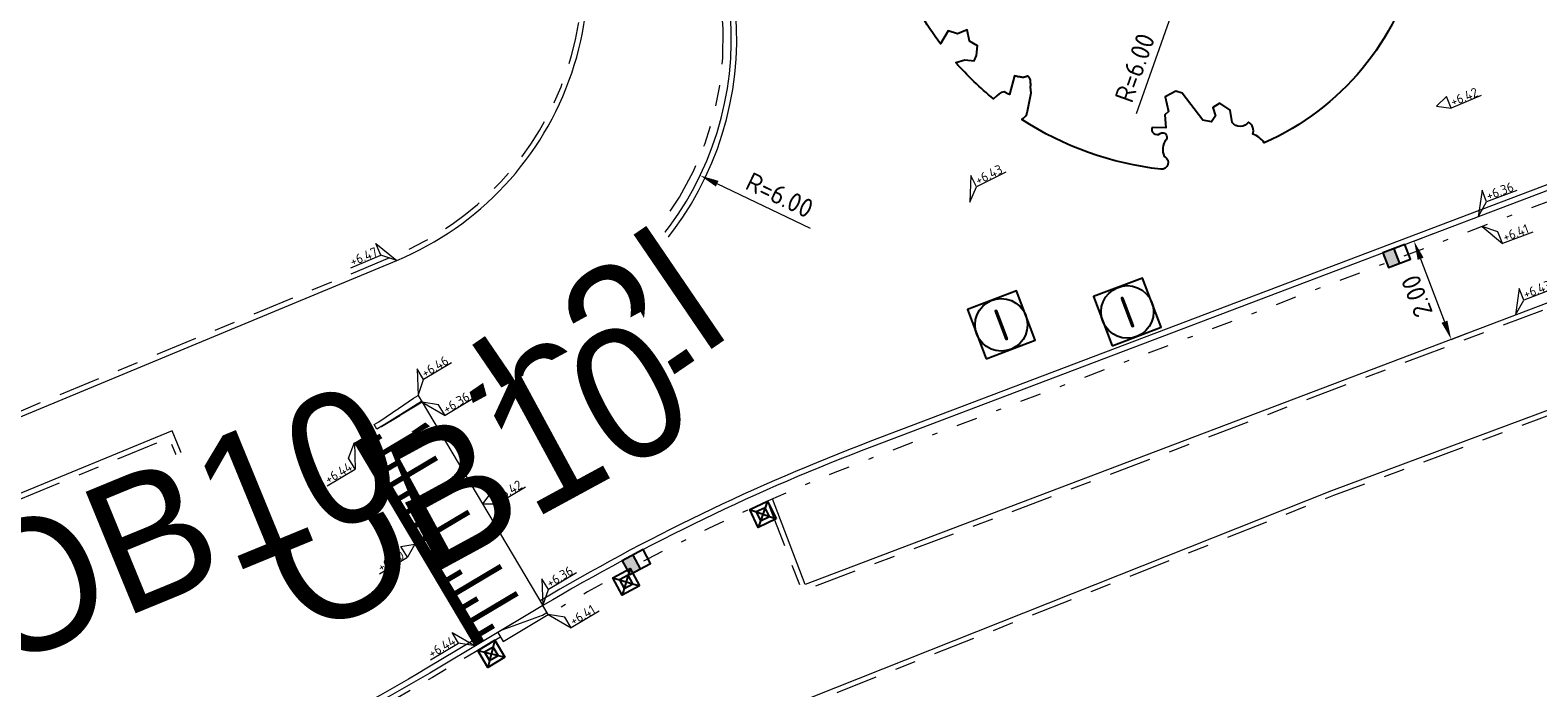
# Model space of a CAD drawing. Header units: metres. Extents: x 155090 to 155676, y 461362 to 461889.
# Tile 33 of 98: x 155185 to 155214, y 461682 to 461695. Entities that reach past the tile are written whole.
import ezdxf
from ezdxf.enums import TextEntityAlignment as Align

# ---------------------------------------------------------------- set-up
doc = ezdxf.new("R2018")
doc.units = ezdxf.units.M
for name, pattern in [('VH-GELEIDEBAND', [6, 2, -2, 0, -2]), ('VH-OPSLUITBAND-SO', [10, 4, -2, 2, -2]), ('VH-TROTTOIRBAND_130-150', [15, 5, -2, 2, -2, 2, -2])]:
    doc.linetypes.add(name, pattern=pattern)
doc.layers.get('0').update_dxf_attribs({"lineweight": 18})
doc.layers.get('Defpoints').update_dxf_attribs({"lineweight": 18})
for name, color, linetype, lineweight in [('N-WE-GR-BOOM-S', 90, 'Continuous', 25), ('N-WE-IE-MEUBILAIR_WEGMEUBILAIR_PAAL-S-200', 7, 'Continuous', 25), ('N-WE-RI-OVERIG_RIOOLPUT_INSPECTIE-S-200', 10, 'Continuous', 25), ('N-WE-VH-KANTOPSLUITING-T18', 10, 'Continuous', 18), ('N-WE-VH-KANTOPSLUITING_GELEIDEBAND_50 200-G', 20, 'VH-GELEIDEBAND', 18), ('N-WE-VH-KANTOPSLUITING_OPSLUITBAND_100X200-G', 150, 'VH-OPSLUITBAND-SO', 18), ('N-WE-VH-KANTOPSLUITING_TROTTOIRBAND_130 150X250-G', 210, 'VH-TROTTOIRBAND_130-150', 18), ('N-WE-VH-KANTOPSLUITING_VERLOOPBAND-S', 7, 'Continuous', 18), ('N-WE-VH-KANTOPSLUITING_VOORKANT_BAND-G', 50, 'Continuous', 18), ('N-WE-VH-KANTVERHARDING_STREKLAAG-G', 60, 'Continuous', 18), ('N-WE-VW-MARKERING_SYMBOOL_PLATEAU-S', 7, 'Continuous', 18), ('X-XX-AL-HOOGTELABEL-S', 7, 'Continuous', 18), ('X-XX-AL-M', 7, 'Continuous', 18)]:
    doc.layers.add(name, color=color, linetype=linetype, lineweight=lineweight)
doc.layers.add('N-WE-RI-HWA_KOLK-S-200', color=150, linetype='Continuous', lineweight=25, true_color=0x007fff)
doc.styles.add('NLCS-ISO', font='NLCS-ISO.ttf')
doc.styles.add('NLCS-ISO-M200-T18', font='NLCS-ISO.ttf', dxfattribs={"height": 0.36})
doc.dimstyles.new('NLCS-M200-T18-PIJL_L2_H2', dxfattribs={"dimscale": 0.2, "dimtxt": 0.36, "dimasz": 1.8, "dimexe": 2, "dimexo": 2, "dimgap": 0.7, "dimtad": 1, "dimzin": 0, "dimdsep": 46, "dimtxsty": 'NLCS-ISO-M200-T18', "dimcen": 0, "dimdle": 2, "dimclrd": 256, "dimclre": 256, "dimclrt": 10, "dimazin": 0, "dimtfac": 1, "dimtofl": 0, "dimtmove": 0, "dimatfit": 3, "dimfxl": 2, "dimfxlon": 1, "dimtfill": 1, "dimtfillclr": 256, "dimtolj": 1, "dimtzin": 0, "dimlwd": -1, "dimlwe": -1, "dimarcsym": 0})

# ---------------------------------------------------------------- blocks, each defined once
blk = doc.blocks.new('*D33')
at = {"layer": 'Defpoints', "color": 0, "transparency": 16777216}
for p in [(155211.307, 461690.61), (155212.016, 461688.74), (155212.016, 461688.74)]:
    blk.add_point(p, dxfattribs=at)
at = {"layer": 'X-XX-AL-M', "transparency": 16777216}
for p, q in [((155211.307, 461690.61), (155211.681, 461690.752)), ((155211.434, 461690.274), (155211.888, 461689.077)), ((155212.016, 461688.74), (155212.39, 461688.882))]:
    blk.add_line(p, q, dxfattribs=at)
for points in [[(155211.378, 461690.253), (155211.49, 461690.295), (155211.307, 461690.61)], [(155211.832, 461689.056), (155211.944, 461689.098), (155212.016, 461688.74)]]:
    blk.add_solid(points, dxfattribs=at)
at = {"layer": 'X-XX-AL-M', "color": 10, "transparency": 16777216, "insert": (155211.362, 461689.562), "char_height": 0.36, "attachment_point": 5, "rotation": 110.7629, "style": 'NLCS-ISO-M200-T18', "bg_fill": 3, "box_fill_scale": 1.1, "bg_fill_color": 256, "bg_fill_true_color": 13158600, "bg_fill_transparency": 0}
blk.add_mtext('\\A1;2.00', dxfattribs=at)
blk = doc.blocks.new('*U51')
at = {"lineweight": 30, "flags": 106}
blk.add_attdef('OB', text='', height=0.36, dxfattribs=at).set_placement((0, 0.1), align=Align.BOTTOM_CENTER)
blk = doc.blocks.new('*D57')
at = {"layer": 'Defpoints', "color": 0, "transparency": 16777216}
for p in [(155192.308, 461694.457), (155197.716, 461691.858)]:
    blk.add_point(p, dxfattribs=at)
at = {"layer": 'X-XX-AL-M', "transparency": 16777216}
blk.add_line((155199.818, 461690.848), (155198.04, 461691.702), dxfattribs=at)
blk.add_solid([(155198.066, 461691.756), (155198.015, 461691.648), (155197.716, 461691.858)], dxfattribs=at)
at = {"layer": 'X-XX-AL-M', "color": 10, "transparency": 16777216, "insert": (155199.23, 461691.485), "char_height": 0.36, "attachment_point": 5, "rotation": 334.3302, "style": 'NLCS-ISO-M200-T18', "bg_fill": 3, "box_fill_scale": 1.1, "bg_fill_color": 256, "bg_fill_true_color": 13158600, "bg_fill_transparency": 0}
blk.add_mtext('\\A1;R=6.00', dxfattribs=at)
blk = doc.blocks.new('*D58')
at = {"layer": 'Defpoints', "color": 0, "transparency": 16777216}
for p in [(155208.81, 461700.893), (155206.804, 461695.238)]:
    blk.add_point(p, dxfattribs=at)
at = {"layer": 'X-XX-AL-M', "transparency": 16777216}
blk.add_line((155206.024, 461693.04), (155206.684, 461694.899), dxfattribs=at)
blk.add_solid([(155206.627, 461694.919), (155206.74, 461694.879), (155206.804, 461695.238)], dxfattribs=at)
at = {"layer": 'X-XX-AL-M', "color": 10, "transparency": 16777216, "insert": (155205.992, 461693.907), "char_height": 0.36, "attachment_point": 5, "rotation": 70.4714, "style": 'NLCS-ISO-M200-T18', "bg_fill": 3, "box_fill_scale": 1.1, "bg_fill_color": 256, "bg_fill_true_color": 13158600, "bg_fill_transparency": 0}
blk.add_mtext('\\A1;R=6.00', dxfattribs=at)
blk = doc.blocks.new('*U230')
at = {"const_width": 0.2}
blk.add_lwpolyline([(4.5, 1.4), (0, 1.4)], dxfattribs=at)
for points in [[(4.5, 1.5), (0, 1.5)], [(4.5, 0), (0, 0)]]:
    blk.add_lwpolyline(points)
at = {"const_width": 0.1, "flags": 128}
for points in [[(0.15, 1.3), (0.15, 1)], [(0.45, 1.3), (0.45, 0.3)], [(0.75, 1.3), (0.75, 1)], [(1.05, 1.3), (1.05, 0.3)], [(1.35, 1.3), (1.35, 1)], [(1.65, 1.3), (1.65, 0.3)], [(1.95, 1.3), (1.95, 1)], [(2.25, 1.3), (2.25, 0.3)], [(2.55, 1.3), (2.55, 1)], [(2.85, 1.3), (2.85, 0.3)], [(3.15, 1.3), (3.15, 1)], [(3.45, 1.3), (3.45, 0.3)], [(3.75, 1.3), (3.75, 1)], [(4.05, 1.3), (4.05, 0.3)], [(4.35, 1.3), (4.35, 1)]]:
    blk.add_lwpolyline(points, dxfattribs=at)
blk = doc.blocks.new('*U24')
blk.add_lwpolyline([(0, 0), (1000, 0), (1000, 200), (0, 200)], close=True)
blk.add_lwpolyline([(900, 0), (100, 150), (0, 150)])
blk = doc.blocks.new('SVH-VERLOOPBAND_TROTTOIRBAND 130 150X250 HD_OPSLUITBAND 100X200 HD_LINKS_L1000-MM_DYN')
blk.add_lwpolyline([(0, 0.1), (0.1, 0.1), (0.9, 0.15), (1, 0.15), (1, 0), (0, 0)], close=True)
blk.add_lwpolyline([(0.9, 0.02), (1, 0.02), (0.9, 0.02), (0.1, 0)])
blk = doc.blocks.new('*U118')
at = {"lineweight": 30, "flags": 106}
blk.add_attdef('OB', text='', height=0.36, dxfattribs=at).set_placement((0, 0.1), align=Align.BOTTOM_CENTER)
blk = doc.blocks.new('*U250')
at = {"lineweight": 18}
for p, q in [((-2.46, 2.07), (-2.46, 4.47)), ((-2.46, 4.47), (0, 0)), ((-8.66, 2.07), (-2.46, 2.07)), ((0, 0), (-2.46, 2.07))]:
    blk.add_line(p, q, dxfattribs=at)
at = {"lineweight": 18, "style": 'NLCS-ISO'}
blk.add_attdef('...', text='', height=1.8, dxfattribs=at).set_placement((-5.56, 1.65), align=Align.BOTTOM_CENTER)
blk = doc.blocks.new('*U359')
at = {"lineweight": 18}
for p, q in [((-2.46, -1.41), (-2.46, 0.99)), ((-2.46, 0.99), (0, 0)), ((0, 0), (-2.46, -1.41)), ((-8.66, -1.41), (-2.46, -1.41))]:
    blk.add_line(p, q, dxfattribs=at)
at = {"lineweight": 18, "style": 'NLCS-ISO'}
blk.add_attdef('...', text='', height=1.8, dxfattribs=at).set_placement((-5.56, -1.83), align=Align.BOTTOM_CENTER)
blk = doc.blocks.new('*U345')
at = {"lineweight": 18}
for p, q in [((-2.46, -2.01), (0, 0)), ((0, 0), (-2.46, -4.41)), ((-2.46, -4.41), (-2.46, -2.01)), ((-8.66, -4.41), (-2.46, -4.41))]:
    blk.add_line(p, q, dxfattribs=at)
at = {"lineweight": 18, "style": 'NLCS-ISO'}
blk.add_attdef('...', text='', height=1.8, dxfattribs=at).set_placement((-5.56, -4.83), align=Align.BOTTOM_CENTER)
blk = doc.blocks.new('*U358')
at = {"lineweight": 18}
for p, q in [((2.46, 0.99), (0, 0)), ((0, 0), (2.46, -1.41)), ((2.46, -1.41), (2.46, 0.99)), ((8.66, -1.41), (2.46, -1.41))]:
    blk.add_line(p, q, dxfattribs=at)
at = {"lineweight": 18, "style": 'NLCS-ISO'}
blk.add_attdef('...', text='', height=1.8, dxfattribs=at).set_placement((5.56, -1.83), align=Align.BOTTOM_CENTER)
blk = doc.blocks.new('*U15')
at = {"lineweight": 18}
for p, q in [((2.46, 4.47), (0, 0)), ((2.46, 2.07), (2.46, 4.47)), ((0, 0), (2.46, 2.07)), ((8.66, 2.07), (2.46, 2.07))]:
    blk.add_line(p, q, dxfattribs=at)
at = {"lineweight": 18, "style": 'NLCS-ISO'}
blk.add_attdef('...', text='', height=1.8, dxfattribs=at).set_placement((5.56, 1.65), align=Align.BOTTOM_CENTER)
blk = doc.blocks.new('SRI-KOLK_TROTTOIR-SO')
blk.add_hatch(color=256).paths.add_polyline_path([(1.125, 1.5), (-1.125, 1.5), (-1.125, 0)])
blk.add_line((-1.125, 0), (1.125, 1.5))
at = {"flags": 128}
blk.add_lwpolyline([(-1.125, 0), (1.125, 0), (1.125, 1.5), (-1.125, 1.5)], close=True, dxfattribs=at)
blk = doc.blocks.new('SRI-KOLK_RWS-SO')
h = blk.add_hatch(color=256)
h.dxf.hatch_style = 1
h.paths.add_polyline_path([(0, 0), (1.125, 0), (1.125, 1.5), (0, 1.5)])
blk.add_line((0, 0), (0, 1.5))
blk.add_lwpolyline([(-1.125, 0), (1.125, 0), (1.125, 1.5), (-1.125, 1.5)], close=True)
blk = doc.blocks.new('SGR-BOOM_05')
blk.add_lwpolyline([(0.433, 4.712), (0.441, 4.722), (0.45, 4.731), (0.457, 4.739), (0.465, 4.746), (0.473, 4.754), (0.48, 4.761), (0.487, 4.77), (0.494, 4.779), (0.501, 4.79), (0.508, 4.802), (0.513, 4.817), (0.516, 4.836), (0.517, 4.858), (0.515, 4.885), (0.509, 4.916), (0.475, 5.034, -0.52938), (0.529, 5.099, -0.087139), (2.218, 4.625, -0.372341), (2.284, 4.473), (2.354, 4.119), (2.18, 3.946), (1.992, 3.985), (1.767, 3.817), (1.853, 3.602), (2.086, 3.527), (2.712, 3.671), (2.864, 3.587), (2.85, 3.453), (2.707, 3.365), (2.577, 2.941), (2.743, 2.67), (3.168, 3.347, -0.504641), (3.406, 3.14, 0.331948), (3.544, 2.921, 0.282008), (3.993, 3.004), (3.957, 2.985, -0.512156), (4.163, 2.984, -0.16076), (5.094, -0.056), (4.977, -0.169), (4.976, -0.294), (4.862, -0.315), (4.876, -0.438), (4.698, -0.381), (4.644, -0.519), (4.864, -0.665), (4.933, -0.72), (5.054, -0.599, -0.106371), (4.341, -2.61), (3.705, -2.201), (3.588, -2.282), (3.512, -1.945), (3.286, -1.673), (3.024, -1.676), (3.03, -1.99), (2.83, -2.678), (2.861, -2.809), (3.005, -2.829), (3.93, -3.183, -0.236298), (-0.225, -5.013, 0.159625), (-0.347, -4.77, 0.350802), (-0.315, -4.528, -0.504641), (-0.6, -4.393), (-0.531, -4.17), (-0.647, -3.962), (-0.802, -3.978), (-0.825, -4.144), (-0.942, -4.211), (-1.08, -4.106), (-1.2, -3.475), (-1.291, -3.384), (-1.522, -3.391), (-1.586, -3.665), (-1.68, -3.694), (-1.769, -3.923), (-2.003, -3.798, 0.733583), (-1.918, -3.973, -0.861625), (-1.87, -4.128, 0.279978), (-2.043, -4.393), (-2.036, -4.403, -0.827056), (-2.208, -4.583, -0.116774), (-4.152, -2.556), (-4.114, -2.549), (-4.084, -2.541), (-4.059, -2.531), (-4.039, -2.52), (-4.024, -2.509), (-4.013, -2.498), (-4.004, -2.486), (-3.768, -2.184), (-3.762, -2.173), (-3.758, -2.163), (-3.755, -2.153), (-3.752, -2.143), (-3.748, -2.133), (-3.745, -2.123), (-3.74, -2.111), (-3.735, -2.099), (-3.729, -2.085), (-3.721, -2.071), (-3.713, -2.056), (-3.705, -2.04), (-3.697, -2.024), (-3.689, -2.007), (-3.682, -1.991), (-3.676, -1.975), (-3.671, -1.959), (-3.668, -1.944), (-3.666, -1.929), (-3.665, -1.916), (-3.666, -1.904), (-3.668, -1.893), (-3.671, -1.884), (-3.676, -1.877), (-3.682, -1.872), (-3.69, -1.869), (-3.698, -1.867), (-3.708, -1.866), (-3.718, -1.865), (-3.729, -1.864), (-3.74, -1.863), (-3.752, -1.86), (-3.764, -1.856), (-3.776, -1.85), (-3.788, -1.843), (-3.801, -1.835), (-3.813, -1.826), (-3.826, -1.816), (-3.84, -1.806), (-3.853, -1.796), (-3.866, -1.785), (-3.88, -1.774), (-3.893, -1.762), (-3.907, -1.75), (-4.15, -2.028), (-4.162, -2.015), (-4.173, -2), (-4.183, -1.984), (-4.193, -1.968), (-4.204, -1.951), (-4.219, -1.938), (-4.242, -1.928), (-4.274, -1.924), (-4.319, -1.929), (-4.379, -1.942), (-4.457, -1.967, -0.040997), (-4.791, -1.027), (-4.617, -1.057), (-4.463, -1.156), (-4.38, -1.082), (-4.281, -0.927), (-4.376, -0.782), (-4.323, -0.567), (-4.52, -0.551), (-4.652, -0.423), (-4.892, -0.58, -0.05814), (-4.988, 0.829), (-4.852, 0.802), (-4.298, 0.364), (-4.06, 0.447), (-3.128, 0.693), (-3.049, 1), (-3.409, 1.144), (-3.464, 1.261), (-4.121, 1.584), (-4.136, 1.769), (-4.358, 1.957), (-4.448, 2.14), (-4.297, 2.378), (-3.958, 2.431), (-3.65, 2.633), (-3.646, 2.84), (-3.838, 3.066), (-3.787, 3.162), (-3.863, 3.31, -0.13428), (-1.664, 4.835, -0.541727), (-1.597, 4.783), (-1.608, 4.639), (-1.605, 4.565), (-1.595, 4.508), (-1.579, 4.465), (-1.558, 4.434), (-1.535, 4.41), (-1.511, 4.392), (-1.487, 4.376), (-1.465, 4.359), (-1.446, 4.342), (-1.428, 4.325), (-1.411, 4.309), (-1.395, 4.295), (-1.38, 4.284), (-1.364, 4.276), (-1.347, 4.272), (-1.33, 4.272), (-1.312, 4.277), (-1.292, 4.285), (-1.273, 4.294), (-1.252, 4.305), (-1.232, 4.316), (-1.211, 4.327), (-1.189, 4.336), (-1.168, 4.342), (-1.147, 4.347), (-1.126, 4.35), (-1.105, 4.353), (-1.085, 4.356), (-1.066, 4.36), (-1.048, 4.365), (-1.031, 4.372), (-1.015, 4.382), (-1, 4.394), (-0.986, 4.408), (-0.973, 4.424), (-0.963, 4.324), (-0.94, 4.298), (-0.834, 4.118), (-0.611, 3.996), (-0.927, 4.508), (-0.921, 4.523), (-0.917, 4.539), (-0.915, 4.553), (-0.916, 4.568), (-0.92, 4.583), (-0.927, 4.598), (-0.938, 4.613), (-0.953, 4.629), (-0.972, 4.647), (-0.994, 4.667), (-1.02, 4.691), (-1.05, 4.719), (-1.082, 4.754), (-1.117, 4.795), (-1.199, 4.901, -0.543104), (-1.171, 4.981, -0.046766), (-0.234, 5.117, -0.385168), (-0.182, 5.074), (-0.152, 4.882), (-0.138, 4.822), (-0.121, 4.78), (-0.104, 4.753), (-0.085, 4.737), (-0.066, 4.73), (-0.047, 4.727), (-0.027, 4.726), (-0.009, 4.724), (0.009, 4.72), (0.027, 4.716), (0.044, 4.71), (0.061, 4.704), (0.077, 4.697), (0.093, 4.689), (0.109, 4.682), (0.124, 4.675), (0.139, 4.668), (0.153, 4.66), (0.167, 4.653), (0.18, 4.645), (0.191, 4.638), (0.202, 4.629), (0.211, 4.621), (0.219, 4.611), (0.225, 4.602), (0.231, 4.593), (0.236, 4.584), (0.242, 4.576), (0.247, 4.569), (0.253, 4.564), (0.26, 4.56), (0.269, 4.559), (0.278, 4.56), (0.289, 4.563), (0.3, 4.568), (0.312, 4.574), (0.324, 4.582), (0.336, 4.592), (0.348, 4.603), (0.36, 4.616), (0.371, 4.63), (0.382, 4.644), (0.393, 4.659), (0.404, 4.673), (0.414, 4.687), (0.423, 4.7)], format="xyb", close=True)
blk.add_circle((0, 0), 0.15)
blk = doc.blocks.new('SRI-PUT_INSPECTIE-SO')
at = {"flags": 128}
blk.add_lwpolyline([(-2, -2), (2, -2), (2, 2), (-2, 2)], close=True, dxfattribs=at)
blk.add_circle((0, 0), 2)
at = {"style": 'NLCS-ISO'}
blk.add_text('I', height=2.5, dxfattribs=at).set_placement((0, -0.01), align=Align.MIDDLE_CENTER)
blk = doc.blocks.new('SIE-WEG_PAAL_KUNSTSTOF-SO')
for p, q in [((-0.94, 0.94), (0.94, -0.94)), ((0.94, 0.94), (-0.94, -0.94))]:
    blk.add_line(p, q)
at = {"flags": 128}
for points in [[(-0.94, -0.94), (0.94, -0.94), (0.94, 0.94), (-0.94, 0.94)], [(-0.47, 0.47), (0.47, 0.47), (0.47, -0.47), (-0.47, -0.47)]]:
    blk.add_lwpolyline(points, close=True, dxfattribs=at)
blk = doc.blocks.new('*U380')
at = {"lineweight": 18}
for p, q in [((2.46, -2.01), (0, 0)), ((0, 0), (2.46, -4.41)), ((2.46, -4.41), (2.46, -2.01)), ((8.66, -4.41), (2.46, -4.41))]:
    blk.add_line(p, q, dxfattribs=at)
at = {"lineweight": 18, "style": 'NLCS-ISO'}
blk.add_attdef('...', text='', height=1.8, dxfattribs=at).set_placement((5.56, -4.83), align=Align.BOTTOM_CENTER)
blk = doc.blocks.new('*U334')
at = {"lineweight": 18}
for p, q in [((2.46, -2.01), (0, 0)), ((0, 0), (2.46, -4.41)), ((2.46, -4.41), (2.46, -2.01)), ((8.66, -4.41), (2.46, -4.41))]:
    blk.add_line(p, q, dxfattribs=at)
at = {"lineweight": 18, "style": 'NLCS-ISO'}
blk.add_attdef('...', text='', height=1.8, dxfattribs=at).set_placement((5.56, -4.83), align=Align.BOTTOM_CENTER)
blk = doc.blocks.new('*U341')
at = {"lineweight": 18}
for p, q in [((2.46, -2.01), (0, 0)), ((0, 0), (2.46, -4.41)), ((2.46, -4.41), (2.46, -2.01)), ((8.66, -4.41), (2.46, -4.41))]:
    blk.add_line(p, q, dxfattribs=at)
at = {"lineweight": 18, "style": 'NLCS-ISO'}
blk.add_attdef('...', text='', height=1.8, dxfattribs=at).set_placement((5.56, -4.83), align=Align.BOTTOM_CENTER)

msp = doc.modelspace()

# ---------------------------------------------------------------- linework, layer by layer
at = {"layer": 'N-WE-VH-KANTOPSLUITING_GELEIDEBAND_50 200-G', "ltscale": 0.2, "flags": 128}
msp.add_lwpolyline([(155234.705, 461698.855), (155230.237, 461697.529, 0.018484), (155229.166, 461697.167), (155201.056, 461686.51, 0.043548), (155194.823, 461683.504)], format="xyb", dxfattribs=at)
at = {"layer": 'N-WE-VH-KANTOPSLUITING_OPSLUITBAND_100X200-G', "ltscale": 0.2, "flags": 128}
for points in [[(155109.978, 461660.844, 0.356963), (155115.914, 461659.034), (155172.292, 461682.197), (155191.904, 461690.337, 0.453833), (155194.694, 461698.609), (155187.139, 461711.601)], [(155190.451, 461652.092), (155194.624, 461654.404), (155186.134, 461669.127, -0.457455), (155189.069, 461677.559), (155209.779, 461685.776), (155233.311, 461694.523, -0.359577), (155240.409, 461692.056), (155251.024, 461674.583)], [(155165.945, 461675.914), (155184.985, 461683.737, 0.036676), (155190.215, 461686.348), (155191.597, 461687.17)], [(155193.913, 461683.079), (155192.617, 461682.309, -0.036676), (155186.771, 461679.389), (155182.502, 461677.635, 0.447833), (155180.072, 461670.74), (155180.542, 461669.885)]]:
    msp.add_lwpolyline(points, format="xyb", dxfattribs=at)
for points in [[(155230.031, 461697.466), (155230.702, 461695.718), (155199.659, 461683.949), (155198.999, 461685.664)], [(155188.267, 461685.262), (155187.607, 461686.868), (155177.525, 461682.726), (155167.258, 461678.507), (155167.98, 461676.75)]]:
    msp.add_lwpolyline(points, dxfattribs=at)
at = {"layer": 'N-WE-VH-KANTOPSLUITING_TROTTOIRBAND_130 150X250-G', "ltscale": 0.2, "flags": 128}
msp.add_lwpolyline([(155192.345, 461687.673), (155195.298, 461689.429, 0.411368), (155197.365, 461697.398), (155191.744, 461707.063)], format="xyb", dxfattribs=at)
at = {"layer": 'N-WE-VH-KANTOPSLUITING_VOORKANT_BAND-G', "ltscale": 0.2, "flags": 128}
for points in [[(155106.594, 461658.583), (155107.635, 461657.034, 0.356193), (155114.895, 461654.832), (155185.023, 461683.644, 0.036676), (155190.266, 461686.262), (155195.375, 461689.3, 0.411368), (155197.495, 461697.474), (155188.738, 461712.531)], [(155109.895, 461660.789, 0.356963), (155115.952, 461658.942), (155172.33, 461682.105), (155191.942, 461690.244, 0.453833), (155194.781, 461698.66), (155187.226, 461711.651)], [(155253.937, 461676.336), (155241.302, 461697.133, 0.340659), (155235.607, 461699.331), (155230.181, 461697.721, 0.018484), (155229.095, 461697.354), (155200.985, 461686.697, 0.043548), (155194.721, 461683.676), (155192.566, 461682.394, -0.036676), (155186.733, 461679.482), (155182.464, 461677.728, 0.447833), (155179.984, 461670.692), (155192.558, 461647.851), (155195.489, 461642.535), (155200.462, 461633.519)], [(155190.403, 461652.18), (155194.487, 461654.442), (155186.047, 461669.077, -0.457455), (155189.032, 461677.651), (155209.743, 461685.869), (155233.276, 461694.616, -0.359577), (155240.494, 461692.107), (155251.144, 461674.579), (155194.606, 461644.447)]]:
    msp.add_lwpolyline(points, format="xyb", dxfattribs=at)
for points in [[(155229.935, 461697.436), (155230.573, 461695.776), (155199.716, 461684.077), (155199.091, 461685.705)], [(155188.359, 461685.3), (155187.661, 461686.998), (155177.487, 461682.818), (155167.127, 461678.562), (155167.887, 461676.712)]]:
    msp.add_lwpolyline(points, dxfattribs=at)
at = {"layer": 'N-WE-VH-KANTVERHARDING_STREKLAAG-G', "ltscale": 0.2, "flags": 128}
for points in [[(155192.887, 461687.699), (155195.428, 461689.21, 0.411368), (155197.586, 461697.526), (155188.829, 461712.584)], [(155165.93, 461675.686), (155185.063, 461683.547, 0.036676), (155190.32, 461686.172), (155191.186, 461686.687)]]:
    msp.add_lwpolyline(points, format="xyb", dxfattribs=at)
at = {"layer": 'N-WE-VH-KANTVERHARDING_STREKLAAG-G', "ltscale": 0.2}
for points in [[(155243.617, 461693.526), (155241.392, 461697.188, 0.340659), (155235.577, 461699.431), (155230.151, 461697.821, 0.018484), (155229.058, 461697.453), (155200.948, 461686.795, 0.043548), (155194.667, 461683.766)], [(155193.378, 461683), (155192.512, 461682.485, -0.036676), (155186.693, 461679.579), (155182.424, 461677.825, 0.447833), (155179.892, 461670.641), (155180.363, 461669.786)]]:
    msp.add_lwpolyline(points, format="xyb", dxfattribs=at)

# ---------------------------------------------------------------- block references
at = {"layer": 'N-WE-IE-MEUBILAIR_WEGMEUBILAIR_PAAL-S-200', "extrusion": (0, 0, -1), "xscale": 0.2, "yscale": 0.2, "zscale": 0.2}
for p, rotation in [((-155191.146, 461687.12), 329.2630060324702), ((-155188.9, 461685.813), 331.2882459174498), ((-155198.91, 461685.414), 334.5627568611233), ((-155196.306, 461684.13), 331.3553595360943), ((-155193.74, 461682.758), 329.2630052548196)]:
    msp.add_blockref('SIE-WEG_PAAL_KUNSTSTOF-SO', p, dxfattribs=dict(at, rotation=rotation))
at = {"layer": 'N-WE-RI-HWA_KOLK-S-200', "xscale": 0.2, "yscale": 0.2, "zscale": 0.2}
for name, p, rotation in [('SRI-KOLK_TROTTOIR-SO', (155194.123, 461688.556), 30.73699396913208), ('SRI-KOLK_RWS-SO', (155196.431, 461684.637), 208.3504831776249)]:
    msp.add_blockref(name, p, dxfattribs=dict(at, rotation=rotation))
at = {"layer": 'N-WE-RI-OVERIG_RIOOLPUT_INSPECTIE-S-200', "xscale": 0.25, "yscale": 0.25, "zscale": 0.25}
for p, rotation in [((155205.85, 461689.263), 20.76290713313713), ((155203.449, 461689.017), 20.76290714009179)]:
    msp.add_blockref('SRI-PUT_INSPECTIE-SO', p, dxfattribs=dict(at, rotation=rotation))
at = {"layer": 'N-WE-VH-KANTOPSLUITING-T18'}
ref = msp.add_blockref('*U118', (155191.928, 461687.396), dxfattribs=dict(at, xscale=0.75, yscale=0.75, zscale=0.75, rotation=34.31332834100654))
lines = msp.add_mtext('vb2l', dxfattribs={"layer": '0', "insert": (155191.885, 461687.458), "char_height": 2.5, "attachment_point": 1, "rotation": 34.3133, "bg_fill": 3, "box_fill_scale": 1, "bg_fill_color": 256, "bg_fill_transparency": 0})
ref.add_attrib('OB', '', (155191.885, 461687.458), dxfattribs={"flags": 4}).embed_mtext(lines)
ref = msp.add_blockref('*U51', (155189.105, 461685.119), dxfattribs=dict(at, xscale=0.75, yscale=0.75, zscale=0.75, rotation=28.49292040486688))
lines = msp.add_mtext('OB10', dxfattribs={"layer": '0', "insert": (155189.069, 461685.185), "char_height": 2.5, "attachment_point": 1, "rotation": 28.4929, "bg_fill": 3, "box_fill_scale": 1, "bg_fill_color": 256, "bg_fill_transparency": 0})
ref.add_attrib('OB', '', (155189.069, 461685.185), dxfattribs={"flags": 36}).embed_mtext(lines)
ref = msp.add_blockref('*U51', (155183.387, 461684.68), dxfattribs=dict(at, xscale=0.75, yscale=0.75, zscale=0.75, rotation=22.33527525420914))
lines = msp.add_mtext('OB10', dxfattribs={"layer": '0', "insert": (155183.358, 461684.749), "char_height": 2.5, "attachment_point": 1, "rotation": 22.3353, "bg_fill": 3, "box_fill_scale": 1, "bg_fill_color": 256, "bg_fill_transparency": 0})
ref.add_attrib('OB', '', (155183.358, 461684.749), dxfattribs={"flags": 32}).embed_mtext(lines)
at = {"layer": 'N-WE-VH-KANTOPSLUITING_VERLOOPBAND-S', "rotation": 30.73699396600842}
msp.add_blockref('SVH-VERLOOPBAND_TROTTOIRBAND 130 150X250 HD_OPSLUITBAND 100X200 HD_LINKS_L1000-MM_DYN', (155191.562, 461687.033), dxfattribs=at)
at = {"layer": 'N-WE-VH-KANTOPSLUITING_VERLOOPBAND-S', "xscale": 0.001, "yscale": 0.001, "zscale": 0.001, "rotation": 210.7369939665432}
msp.add_blockref('*U24', (155194.721, 461683.676), dxfattribs=at)
at = {"layer": 'N-WE-VW-MARKERING_SYMBOOL_PLATEAU-S', "lineweight": 0, "rotation": 120.736993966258}
msp.add_blockref('*U230', (155194.721, 461683.676), dxfattribs=at)
at = {"layer": 'X-XX-AL-HOOGTELABEL-S', "xscale": 0.1, "yscale": 0.1, "zscale": 0.1}
for name, p, rotation, values in [('*U358', (155211.734, 461693.179), 22.33527525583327, {'...': '+6.42'}), ('*U15', (155202.851, 461691.35), 26.55025936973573, {'...': '+6.43'}), ('*U15', (155212.532, 461691.075), 20.76290714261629, {'...': '+6.36'}), ('*U341', (155212.603, 461690.888), 20.76290714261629, {'...': '+6.41'}), ('*U250', (155191.942, 461690.244), 22.53931883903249, {'...': '+6.47'}), ('*U15', (155213.241, 461689.205), 20.76290714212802, {'...': '+6.43'}), ('*U15', (155192.345, 461687.673), 30.73999999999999, {'...': '+6.46'}), ('*U334', (155192.421, 461687.544), 30.73999999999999, {'...': '+6.36'}), ('*U345', (155191.132, 461686.777), 30.73999999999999, {'...': '+6.44'}), ('*U358', (155193.571, 461685.61), 30.73999999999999, {'...': '+6.42'}), ('*U359', (155192.282, 461684.843), 30.73999999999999, {'...': '+6.50'}), ('*U15', (155194.721, 461683.676), 30.73999999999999, {'...': '+6.36'}), ('*U380', (155194.823, 461683.504), 30.73999999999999, {'...': '+6.41'}), ('*U250', (155193.432, 461682.909), 30.73999999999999, {'...': '+6.44'})]:
    msp.add_blockref(name, p, dxfattribs=dict(at, rotation=rotation)).add_auto_attribs(values)

# ---------------------------------------------------------------- next in the draw order: dimensions: what is measured, and where the dimension line sits
at = {"layer": 'X-XX-AL-M'}
dim = msp.add_aligned_dim(p1=(155211.307, 461690.61), p2=(155212.016, 461688.74), distance=0, dimstyle='NLCS-M200-T18-PIJL_L2_H2', override={"dimtxsty": 'NLCS-ISO-M200-T18', "dimtfill": 1}, dxfattribs=at)
dim.commit()
dim.dimension.update_dxf_attribs({"geometry": '*D33', "text_midpoint": (155211.362, 461689.562)})

# ---------------------------------------------------------------- next in the draw order: block references
at = {"layer": 'N-WE-GR-BOOM-S', "xscale": 1.000991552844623, "yscale": 1.000991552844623, "zscale": 1.000991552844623, "rotation": 26.5502593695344}
msp.add_blockref('SGR-BOOM_05', (155206.414, 461697.07), dxfattribs=at)
at = {"layer": 'N-WE-RI-HWA_KOLK-S-200', "xscale": 0.2, "yscale": 0.2, "zscale": 0.2, "rotation": 200.7629071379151}
msp.add_blockref('SRI-KOLK_RWS-SO', (155210.925, 461690.466), dxfattribs=at)

# ---------------------------------------------------------------- next in the draw order: dimensions: what is measured, and where the dimension line sits
at = {"layer": 'X-XX-AL-M'}
for center, mpoint, override, picture, middle in [((155208.81, 461700.893), (155206.804, 461695.238), {"dimpost": 'R=<>'}, '*D58', (155205.992, 461693.907)), ((155192.308, 461694.457), (155197.716, 461691.858), {"dimpost": 'R=<>', "dimtxsty": 'NLCS-ISO-M200-T18', "dimtfill": 1}, '*D57', (155199.23, 461691.485))]:
    dim = msp.add_radius_dim(center=center, mpoint=mpoint, dimstyle='NLCS-M200-T18-PIJL_L2_H2', override=override, dxfattribs=at)
    dim.commit()
    dim.dimension.update_dxf_attribs({"geometry": picture, "text_midpoint": middle})

doc.saveas('drawing.dxf')
